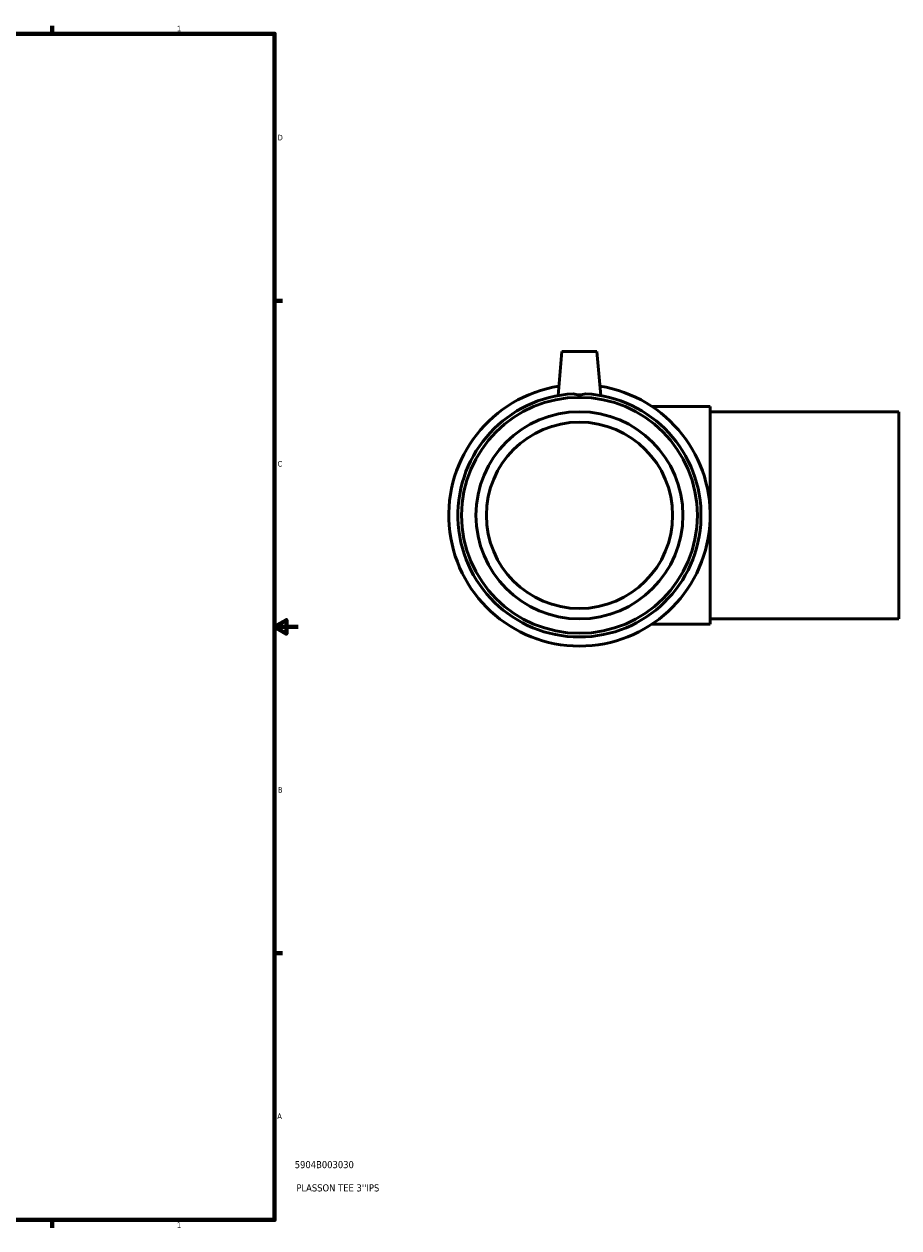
# Model space of a CAD drawing. Header units: inches. Extents: x -6.4 to 51, y -2.8 to 34.1.
# Tile 6 of 7: x 29.3 to 44, y 0.9 to 21.2. Entities that reach past the tile are written whole.
import ezdxf

# ---------------------------------------------------------------- set-up
doc = ezdxf.new("R2010")
doc.units = ezdxf.units.IN
doc.header["$MEASUREMENT"] = 0
for name, color, linetype, lineweight in [('Border (ANSI)', 7, 'Continuous', 70), ('Title (ANSI)', 7, 'Continuous', 50), ('Visible (ANSI)', 7, 'Continuous', 50)]:
    doc.layers.add(name, color=color, linetype=linetype, lineweight=lineweight)
doc.styles.add('Note Text (ANSI)', font='tahoma.ttf')
doc.styles.add('Text Style29', font='tahoma.ttf')

# ---------------------------------------------------------------- blocks, each defined once
blk = doc.blocks.new('Borders Default Border')
at = {"layer": 'Border (ANSI)'}
for p, q in [((29.75, 21), (29.75, 21.134)), ((33.5, 16.5), (33.634, 16.5)), ((33.5, 5.5), (33.634, 5.5)), ((29.75, 1), (29.75, 0.866))]:
    blk.add_line(p, q, dxfattribs=at)
at = {"layer": 'Border (ANSI)', "flags": 128}
for points in [[(0.5, 1), (0.5, 21), (33.5, 21), (33.5, 1), (0.5, 1)], [(33.9, 11), (33.5, 11), (33.7, 11.115), (33.7, 10.885), (33.5, 11)]]:
    blk.add_lwpolyline(points, dxfattribs=at)
at = {"layer": 'Border (ANSI)', "color": 5, "true_color": 0x0000ff, "char_height": 0.0945, "attachment_point": 7, "style": 'Note Text (ANSI)'}
for s, insert in [('1', (31.854, 21.04)), ('D', (33.553, 19.203)), ('C', (33.552, 13.701)), ('B', (33.558, 8.203)), ('A', (33.547, 2.703)), ('1', (31.854, 0.866))]:
    blk.add_mtext(s, dxfattribs=dict(at, insert=insert))
blk = doc.blocks.new('Title Blocks ANSI - Large')
at = {"layer": 'Title (ANSI)', "color": 5, "true_color": 0x0000ff, "style": 'Text Style29'}
for tag, p in [('PART_NUMBER_001', (0.341, 0.873)), ('DESCRIPTION_001', (0.369, 0.481))]:
    blk.add_attdef(tag, p, '', height=0.12, dxfattribs=at)

msp = doc.modelspace()

# ---------------------------------------------------------------- linework, layer by layer
at = {"layer": 'Visible (ANSI)'}
for p, q in [((38.35, 15.641), (38.285, 14.9)), ((38.94, 15.641), (38.35, 15.641)), ((38.94, 15.641), (39.005, 14.9)), ((40.85, 14.714), (39.87, 14.714)), ((40.85, 14.714), (40.85, 11.048)), ((44.035, 14.627), (40.85, 14.627)), ((44.035, 11.135), (44.035, 14.627)), ((40.85, 11.048), (39.87, 11.048)), ((44.035, 11.135), (40.85, 11.135))]:
    msp.add_line(p, q, dxfattribs=at)
for radius in [1.989, 1.746, 1.571]:
    msp.add_circle((38.645, 12.881), radius, dxfattribs=at)
for radius, start, end in [(2.205, 99.0339, 80.9661), (2.051, 92.9559, 87.0441)]:
    msp.add_arc((38.645, 12.881), radius, start, end, dxfattribs=at)
msp.add_open_spline([(38.751, 14.929), (38.717, 14.919), (38.68, 14.914), (38.61, 14.914), (38.573, 14.919), (38.539, 14.929)], degree=3, knots=[1.5858774, 1.5858774, 1.5858774, 1.5858774, 1.8528834, 1.8528834, 2.1198893, 2.1198893, 2.1198893, 2.1198893], dxfattribs=at)

# ---------------------------------------------------------------- block references
msp.add_blockref('Borders Default Border', (0, 0))
msp.add_blockref('Title Blocks ANSI - Large', (33.5, 1)).add_auto_attribs({'PART_NUMBER_001': '5904B003030', 'DESCRIPTION_001': "PLASSON TEE 3''IPS"})

doc.saveas('drawing.dxf')
